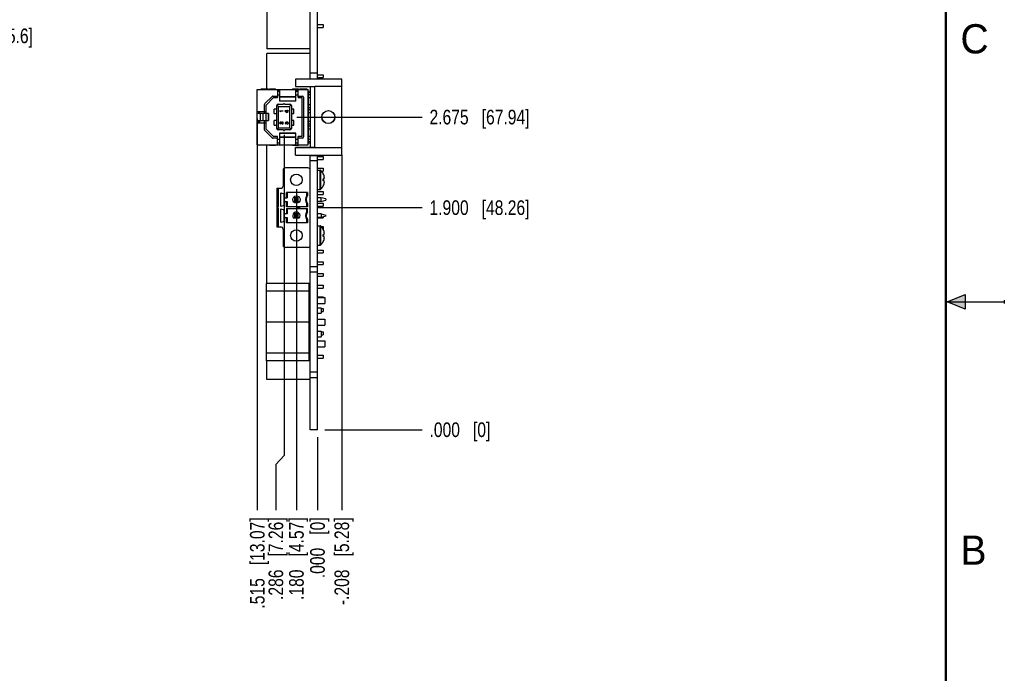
# Model space of a CAD drawing. Header units: inches. Extents: x 0 to 22, y 0 to 17.
# Tile 11 of 12: x 13.6 to 22, y 5.3 to 10.9. Entities that reach past the tile are written whole.
import ezdxf

# ---------------------------------------------------------------- set-up
doc = ezdxf.new("R2010")
doc.units = ezdxf.units.IN
doc.header["$LTSCALE"] = 1.21
doc.header["$MEASUREMENT"] = 0
doc.layers.get('0').update_dxf_attribs({"linetype": 'CONTINUOUS'})
doc.layers.add('DIMENSIONS', color=7, linetype='CONTINUOUS')
doc.styles.get("Standard").update_dxf_attribs({"font": 'txt', "width": 0.8})
doc.styles.add('TEXTSTYLE_2', font='txt')
doc.dimstyles.new('DIMSTYLE_2', dxfattribs={"dimtxt": 0.125, "dimasz": 0.18, "dimexe": 0.125, "dimexo": 0.0625, "dimgap": 0.03125, "dimtad": 0, "dimtih": 1, "dimtoh": 1, "dimdec": 3, "dimzin": 4, "dimdsep": 46, "dimtxsty": 'STANDARD', "dimblk": '_FILLED', "dimblk1": '_FILLED', "dimblk2": '_FILLED', "dimcen": 0.09, "dimadec": 0, "dimazin": 0, "dimtp": 0.01, "dimtm": 0.01, "dimtfac": 1, "dimtdec": 3, "dimtofl": 0, "dimtmove": 0, "dimatfit": 3, "dimldrblk": '_FILLED', "dimfxl": 1, "dimtolj": 1, "dimtzin": 4, "dimarcsym": 0})

# ---------------------------------------------------------------- blocks, each defined once
blk = doc.blocks.new('*D2')
at = {"layer": 'DIMENSIONS', "color": 2, "linetype": 'CONTINUOUS'}
blk.add_line((16.1895, 7.4055), (17.0225, 7.4055), dxfattribs=at)
at = {"layer": 'DIMENSIONS', "color": 2, "linetype": 'CONTINUOUS', "insert": (17.085, 7.468), "char_height": 0.125, "width": 0.825, "attachment_point": 1, "line_spacing_factor": 0.9}
blk.add_mtext('.000{\\Ftxt.shx;\\W1.000000;\\H0.125000; }[0]', dxfattribs=at)
blk = doc.blocks.new('_FILLED')
at = {"color": 0, "linetype": 'BYBLOCK'}
blk.add_solid([(0, 0), (-1, 0.174), (-1, -0.174)], dxfattribs=at)
blk = doc.blocks.new('*D3')
at = {"layer": 'DIMENSIONS', "color": 2, "linetype": 'CONTINUOUS'}
blk.add_line((15.9511, 10.0803), (17.0225, 10.0803), dxfattribs=at)
at = {"layer": 'DIMENSIONS', "color": 2, "linetype": 'CONTINUOUS', "insert": (17.085, 10.1428), "char_height": 0.125, "width": 1.325, "attachment_point": 1, "line_spacing_factor": 0.9}
blk.add_mtext('2.675{\\Ftxt.shx;\\W1.000000;\\H0.125000; }[67.94]', dxfattribs=at)
blk = doc.blocks.new('*D4')
at = {"layer": 'DIMENSIONS', "color": 2, "linetype": 'CONTINUOUS'}
blk.add_line((16.1275, 9.3055), (17.0225, 9.3055), dxfattribs=at)
at = {"layer": 'DIMENSIONS', "color": 2, "linetype": 'CONTINUOUS', "insert": (17.085, 9.368), "char_height": 0.125, "width": 1.325, "attachment_point": 1, "line_spacing_factor": 0.9}
blk.add_mtext('1.900{\\Ftxt.shx;\\W1.000000;\\H0.125000; }[48.26]', dxfattribs=at)
blk = doc.blocks.new('*D5')
at = {"layer": 'DIMENSIONS', "color": 2, "linetype": 'CONTINUOUS'}
blk.add_line((15.9469, 9.4634), (15.9469, 6.718), dxfattribs=at)
at = {"layer": 'DIMENSIONS', "color": 2, "linetype": 'CONTINUOUS', "insert": (15.8844, 6.6555), "char_height": 0.125, "width": 1.125, "attachment_point": 3, "rotation": 90, "line_spacing_factor": 0.9}
blk.add_mtext('.180{\\Ftxt.shx;\\W1.000000;\\H0.125000; }[4.57]', dxfattribs=at)
blk = doc.blocks.new('*D6')
at = {"layer": 'DIMENSIONS', "color": 2, "linetype": 'CONTINUOUS'}
blk.add_line((16.127, 7.343), (16.127, 6.718), dxfattribs=at)
at = {"layer": 'DIMENSIONS', "color": 2, "linetype": 'CONTINUOUS', "insert": (16.0645, 6.6555), "char_height": 0.125, "width": 0.825, "attachment_point": 3, "rotation": 90, "line_spacing_factor": 0.9}
blk.add_mtext('.000{\\Ftxt.shx;\\W1.000000;\\H0.125000; }[0]', dxfattribs=at)
blk = doc.blocks.new('*D7')
at = {"layer": 'DIMENSIONS', "color": 2, "linetype": 'CONTINUOUS'}
for p, q in [((15.841, 9.9272), (15.841, 7.1845)), ((15.841, 7.1845), (15.7712, 7.1071)), ((15.7712, 7.1071), (15.7712, 6.718))]:
    blk.add_line(p, q, dxfattribs=at)
at = {"layer": 'DIMENSIONS', "color": 2, "linetype": 'CONTINUOUS', "insert": (15.7087, 6.6555), "char_height": 0.125, "width": 1.125, "attachment_point": 3, "rotation": 90, "line_spacing_factor": 0.9}
blk.add_mtext('.286{\\Ftxt.shx;\\W1.000000;\\H0.125000; }[7.26]', dxfattribs=at)
blk = doc.blocks.new('*D20')
at = {"layer": 'DIMENSIONS', "color": 2, "linetype": 'CONTINUOUS'}
blk.add_line((15.6123, 10.067), (15.6123, 6.718), dxfattribs=at)
at = {"layer": 'DIMENSIONS', "color": 2, "linetype": 'CONTINUOUS', "insert": (15.5498, 6.6555), "char_height": 0.125, "width": 1.225, "attachment_point": 3, "rotation": 90, "line_spacing_factor": 0.9}
blk.add_mtext('.515{\\Ftxt.shx;\\W1.000000;\\H0.125000; }[13.07]', dxfattribs=at)
blk = doc.blocks.new('*D21')
at = {"layer": 'DIMENSIONS', "color": 2, "linetype": 'CONTINUOUS'}
blk.add_line((16.335, 9.757), (16.335, 6.718), dxfattribs=at)
at = {"layer": 'DIMENSIONS', "color": 2, "linetype": 'CONTINUOUS', "insert": (16.2725, 6.6555), "char_height": 0.125, "width": 1.225, "attachment_point": 3, "rotation": 90, "line_spacing_factor": 0.9}
blk.add_mtext('-.208{\\Ftxt.shx;\\W1.000000;\\H0.125000; }[5.28]', dxfattribs=at)
blk = doc.blocks.new('*D28')
at = {"layer": 'DIMENSIONS', "color": 2, "linetype": 'CONTINUOUS'}
blk.add_line((11.6183, 10.7755), (12.6503, 10.7755), dxfattribs=at)
at = {"layer": 'DIMENSIONS', "color": 2, "linetype": 'CONTINUOUS', "insert": (12.7128, 10.838), "char_height": 0.125, "width": 1.525, "attachment_point": 1, "line_spacing_factor": 0.9}
blk.add_mtext('3X 3.370{\\Ftxt.shx;\\W1.000000;\\H0.125000; }[85.6]', dxfattribs=at)

msp = doc.modelspace()

# ---------------------------------------------------------------- hatches: boundary and pattern name
at = {"linetype": 'CONTINUOUS'}
msp.add_hatch(color=2, dxfattribs=at).paths.add_polyline_path([(21.6663, 8.5625), (21.6663, 8.4375), (21.51, 8.5)])

# ---------------------------------------------------------------- linework, layer by layer
at = {"color": 7, "linetype": 'CONTINUOUS'}
for p, q in [((16.065, 10.4055), (16.065, 13.8055)), ((16.127, 10.4055), (16.127, 13.8055)), ((15.695, 12.6555), (15.695, 10.6655)), ((16.127, 10.873), (16.177, 10.873)), ((16.177, 10.873), (16.177, 10.848)), ((16.127, 10.848), (16.177, 10.848)), ((16.065, 10.6655), (15.695, 10.6655)), ((15.695, 10.3216), (15.695, 10.6255)), ((16.065, 10.6255), (15.695, 10.6255)), ((16.127, 10.4555), (16.065, 10.4555)), ((16.127, 10.443), (16.177, 10.443)), ((16.177, 10.443), (16.177, 10.418)), ((16.335, 10.4055), (15.94, 10.4055)), ((15.94, 10.4055), (15.94, 10.3422)), ((16.065, 10.4085), (16.127, 10.4085)), ((16.127, 10.418), (16.177, 10.418)), ((16.335, 9.7555), (16.335, 10.4055)), ((15.6123, 9.8433), (15.6123, 10.3172)), ((15.6123, 10.3172), (16.0477, 10.3172)), ((15.6457, 10.3172), (15.6457, 10.3216)), ((15.6457, 10.3216), (15.7044, 10.3216)), ((15.7044, 10.3216), (15.7044, 10.3172)), ((15.718, 10.3216), (15.718, 10.3172)), ((15.718, 10.3216), (15.7672, 10.3216)), ((15.7672, 10.3172), (15.7672, 10.3216)), ((15.7839, 10.3172), (15.7839, 10.2466)), ((15.7839, 10.3047), (15.8036, 10.3047)), ((15.7839, 10.3007), (15.8036, 10.3007)), ((15.8036, 10.3172), (15.8036, 10.2177)), ((15.9148, 10.3216), (15.964, 10.3216)), ((15.9148, 10.3216), (15.9148, 10.3172)), ((15.94, 10.343), (16.105, 10.343)), ((15.94, 10.3422), (16.105, 10.3422)), ((15.9414, 10.2177), (15.9414, 10.3172)), ((15.9414, 10.3047), (15.9611, 10.3047)), ((15.9414, 10.3007), (15.9611, 10.3007)), ((15.9611, 10.2466), (15.9611, 10.3172)), ((15.964, 10.3172), (15.964, 10.3216)), ((15.9776, 10.3216), (16.0363, 10.3216)), ((15.9776, 10.3172), (15.9776, 10.3216)), ((16.0363, 10.3216), (16.0363, 10.3172)), ((16.0477, 9.8433), (16.0477, 10.3172)), ((16.0501, 9.8696), (16.0501, 10.2909)), ((16.065, 10.3422), (16.065, 9.8187)), ((16.105, 9.818), (16.105, 10.343)), ((16.335, 10.3415), (16.105, 10.3415)), ((15.6739, 10.1295), (15.6739, 10.1883)), ((15.739, 10.2575), (15.6768, 10.1953)), ((15.752, 10.2466), (15.6878, 10.1824)), ((15.7459, 10.2604), (15.7839, 10.2604)), ((15.752, 10.2466), (15.7839, 10.2466)), ((15.7839, 10.271), (15.8036, 10.271)), ((15.7902, 10.1905), (15.8365, 10.1905)), ((15.9414, 10.2528), (15.8036, 10.2528)), ((15.9414, 10.2506), (15.8036, 10.2506)), ((15.8036, 10.2197), (15.9414, 10.2197)), ((15.9414, 10.2177), (15.8036, 10.2177)), ((15.8455, 10.1905), (15.8918, 10.1905)), ((15.9414, 10.271), (15.9611, 10.271)), ((15.9611, 10.2604), (15.9983, 10.2604)), ((15.9611, 10.2466), (15.9941, 10.2466)), ((15.9941, 10.2466), (15.9941, 9.9139)), ((16.0081, 10.2505), (16.0081, 9.91)), ((16.065, 10.2712), (16.0501, 10.2712)), ((16.065, 10.2456), (16.0501, 10.2456)), ((15.6123, 10.1295), (15.6878, 10.1295)), ((15.7095, 10.1098), (15.6123, 10.1098)), ((15.6248, 10.1098), (15.6248, 10.1295)), ((15.6319, 10.1295), (15.6319, 10.1098)), ((15.6374, 10.1098), (15.6374, 10.0507)), ((15.6628, 10.0507), (15.6628, 10.1098)), ((15.6702, 10.1295), (15.6702, 10.1098)), ((15.6729, 10.1098), (15.6729, 10.1295)), ((15.6878, 9.9781), (15.6878, 10.1824)), ((15.7086, 10.1098), (15.7086, 10.0507)), ((15.7095, 10.0507), (15.7095, 10.1098)), ((15.7784, 10.1492), (15.7578, 10.1492)), ((15.7578, 10.1098), (15.7578, 10.1492)), ((15.7578, 10.1098), (15.7784, 10.1098)), ((15.7784, 9.9818), (15.7784, 10.1787)), ((15.7798, 10.1843), (15.7934, 10.1708)), ((15.7934, 10.1708), (15.8886, 10.1708)), ((15.7934, 9.9897), (15.7934, 10.1708)), ((15.806, 10.1331), (15.8312, 10.1331)), ((15.806, 10.13), (15.806, 10.1331)), ((15.806, 10.13), (15.8097, 10.1268)), ((15.814, 10.1268), (15.8097, 10.1268)), ((15.8312, 10.13), (15.8102, 10.13)), ((15.814, 10.1268), (15.8102, 10.13)), ((15.8312, 10.1331), (15.8312, 10.13)), ((15.8518, 10.1355), (15.8663, 10.1355)), ((15.8518, 10.1323), (15.8518, 10.1355)), ((15.8518, 10.1323), (15.8663, 10.1197)), ((15.8663, 10.1323), (15.8561, 10.1323)), ((15.8663, 10.1234), (15.8561, 10.1323)), ((15.8663, 10.1407), (15.8695, 10.1407)), ((15.8663, 10.1355), (15.8663, 10.1407)), ((15.8663, 10.1234), (15.8663, 10.1323)), ((15.8695, 10.1197), (15.8663, 10.1197)), ((15.8695, 10.1407), (15.8695, 10.1355)), ((15.8695, 10.1355), (15.877, 10.1355)), ((15.877, 10.1323), (15.8695, 10.1323)), ((15.8695, 10.1323), (15.8695, 10.1197)), ((15.877, 10.1355), (15.877, 10.1323)), ((15.9022, 10.1843), (15.8886, 10.1708)), ((15.8886, 10.1708), (15.8886, 9.9897)), ((15.9036, 10.1787), (15.9036, 9.9818)), ((15.9242, 10.1492), (15.9036, 10.1492)), ((15.9036, 10.1098), (15.9242, 10.1098)), ((15.9242, 10.1098), (15.9242, 10.1492)), ((16.065, 10.1846), (16.0501, 10.1846)), ((16.065, 10.159), (16.0501, 10.159)), ((16.065, 10.1413), (16.0501, 10.1413)), ((16.065, 10.1177), (16.0501, 10.1177)), ((16.1835, 10.1177), (16.1788, 10.1177)), ((16.1835, 10.1222), (16.1835, 10.1177)), ((15.6123, 10.0507), (15.7095, 10.0507)), ((15.6123, 10.031), (15.6878, 10.031)), ((15.6248, 10.031), (15.6248, 10.0507)), ((15.6319, 10.0507), (15.6319, 10.031)), ((15.6702, 10.0507), (15.6702, 10.031)), ((15.6729, 10.031), (15.6729, 10.0507)), ((15.6739, 9.9722), (15.6739, 10.031)), ((15.7784, 10.0507), (15.7578, 10.0507)), ((15.7578, 10.0114), (15.7578, 10.0507)), ((15.8065, 10.0336), (15.806, 10.0304)), ((15.806, 10.0283), (15.806, 10.0304)), ((15.806, 10.0283), (15.8065, 10.0247)), ((15.8076, 10.0357), (15.8065, 10.0336)), ((15.8065, 10.0247), (15.8076, 10.0226)), ((15.8097, 10.0378), (15.8076, 10.0357)), ((15.8076, 10.0226), (15.8097, 10.0205)), ((15.8086, 10.0299), (15.8092, 10.0325)), ((15.8086, 10.0299), (15.8086, 10.0278)), ((15.8092, 10.0252), (15.8086, 10.0278)), ((15.8092, 10.0325), (15.8102, 10.0341)), ((15.8102, 10.0236), (15.8092, 10.0252)), ((15.8119, 10.0383), (15.8097, 10.0378)), ((15.8097, 10.0205), (15.8119, 10.0199)), ((15.8102, 10.0341), (15.8119, 10.0351)), ((15.8119, 10.0226), (15.8102, 10.0236)), ((15.8119, 10.0383), (15.8129, 10.0383)), ((15.8129, 10.0351), (15.8119, 10.0351)), ((15.8119, 10.0226), (15.8119, 10.0199)), ((15.8151, 10.0378), (15.8129, 10.0383)), ((15.8129, 10.0351), (15.8151, 10.0341)), ((15.8167, 10.0367), (15.8151, 10.0378)), ((15.8151, 10.0341), (15.8285, 10.0194)), ((15.8285, 10.0236), (15.8167, 10.0367)), ((15.8285, 10.0383), (15.8312, 10.0383)), ((15.8285, 10.0236), (15.8285, 10.0383)), ((15.8312, 10.0194), (15.8285, 10.0194)), ((15.8312, 10.0383), (15.8312, 10.0194)), ((15.8524, 10.0331), (15.8518, 10.0294)), ((15.8518, 10.0283), (15.8518, 10.0294)), ((15.8518, 10.0283), (15.8524, 10.0247)), ((15.8534, 10.0351), (15.8524, 10.0331)), ((15.8524, 10.0247), (15.8534, 10.0226)), ((15.8556, 10.0372), (15.8534, 10.0351)), ((15.8534, 10.0226), (15.8556, 10.0205)), ((15.8545, 10.0299), (15.855, 10.0325)), ((15.8545, 10.0299), (15.8545, 10.0278)), ((15.855, 10.0252), (15.8545, 10.0278)), ((15.855, 10.0325), (15.8561, 10.0341)), ((15.8561, 10.0236), (15.855, 10.0252)), ((15.8577, 10.0378), (15.8556, 10.0372)), ((15.8556, 10.0205), (15.8577, 10.0199)), ((15.8561, 10.0341), (15.8577, 10.0351)), ((15.8577, 10.0226), (15.8561, 10.0236)), ((15.8577, 10.0378), (15.8588, 10.0378)), ((15.8588, 10.0351), (15.8577, 10.0351)), ((15.8577, 10.0226), (15.8577, 10.0199)), ((15.8609, 10.0372), (15.8588, 10.0378)), ((15.8588, 10.0351), (15.8609, 10.0341)), ((15.8625, 10.0362), (15.8609, 10.0372)), ((15.8609, 10.0341), (15.862, 10.0331)), ((15.862, 10.0331), (15.8631, 10.0299)), ((15.8642, 10.0341), (15.8625, 10.0362)), ((15.8631, 10.0278), (15.8631, 10.0299)), ((15.8652, 10.0278), (15.8631, 10.0278)), ((15.8652, 10.0367), (15.8642, 10.0341)), ((15.8668, 10.0378), (15.8652, 10.0367)), ((15.8652, 10.0299), (15.8658, 10.0331)), ((15.8652, 10.0299), (15.8652, 10.0278)), ((15.8658, 10.0331), (15.8668, 10.0346)), ((15.869, 10.0383), (15.8668, 10.0378)), ((15.8668, 10.0346), (15.869, 10.0357)), ((15.869, 10.0383), (15.8711, 10.0383)), ((15.8711, 10.0357), (15.869, 10.0357)), ((15.8727, 10.0378), (15.8711, 10.0383)), ((15.8711, 10.0357), (15.8722, 10.0351)), ((15.8722, 10.0226), (15.8711, 10.022)), ((15.8711, 10.0194), (15.8711, 10.022)), ((15.8711, 10.0194), (15.8727, 10.0199)), ((15.8722, 10.0351), (15.8733, 10.0341)), ((15.8733, 10.0236), (15.8722, 10.0226)), ((15.8743, 10.0367), (15.8727, 10.0378)), ((15.8727, 10.0199), (15.8743, 10.021)), ((15.8733, 10.0341), (15.8738, 10.0331)), ((15.8738, 10.0247), (15.8733, 10.0236)), ((15.8738, 10.0331), (15.8743, 10.0304)), ((15.8743, 10.0273), (15.8738, 10.0247)), ((15.8754, 10.0351), (15.8743, 10.0367)), ((15.8743, 10.0273), (15.8743, 10.0304)), ((15.8743, 10.021), (15.8754, 10.0226)), ((15.8765, 10.0331), (15.8754, 10.0351)), ((15.8754, 10.0226), (15.8765, 10.0247)), ((15.877, 10.031), (15.8765, 10.0331)), ((15.8765, 10.0247), (15.877, 10.0268)), ((15.877, 10.031), (15.877, 10.0268)), ((15.9242, 10.0507), (15.9036, 10.0507)), ((15.9242, 10.0114), (15.9242, 10.0507)), ((16.065, 10.0429), (16.0501, 10.0429)), ((16.065, 10.0192), (16.0501, 10.0192)), ((16.164, 10.0805), (16.1645, 10.0805)), ((16.1835, 10.0429), (16.1792, 10.0429)), ((16.1835, 10.0429), (16.1835, 10.0387)), ((16.276, 10.0805), (16.2755, 10.0805)), ((15.6768, 9.9652), (15.739, 9.903)), ((15.6878, 9.9781), (15.7508, 9.9139)), ((15.7578, 10.0114), (15.7784, 10.0114)), ((15.7798, 9.9762), (15.7934, 9.9897)), ((15.8365, 9.97), (15.7902, 9.97)), ((15.7934, 9.9897), (15.8886, 9.9897)), ((15.9414, 9.9429), (15.8036, 9.9429)), ((15.8036, 9.9429), (15.8036, 9.8433)), ((15.9414, 9.9408), (15.8036, 9.9408)), ((15.8918, 9.97), (15.8455, 9.97)), ((15.9022, 9.9762), (15.8886, 9.9897)), ((15.9036, 10.0114), (15.9242, 10.0114)), ((15.9414, 9.8433), (15.9414, 9.9429)), ((16.065, 10.0015), (16.0501, 10.0015)), ((16.065, 9.9759), (16.0501, 9.9759)), ((15.7839, 9.9001), (15.7459, 9.9001)), ((15.7839, 9.9139), (15.7508, 9.9139)), ((15.7839, 9.8433), (15.7839, 9.9139)), ((15.8036, 9.8895), (15.7839, 9.8895)), ((15.7839, 9.8598), (15.8036, 9.8598)), ((15.8036, 9.8558), (15.7839, 9.8558)), ((15.8036, 9.91), (15.9414, 9.91)), ((15.8036, 9.9077), (15.9414, 9.9077)), ((15.9611, 9.8895), (15.9414, 9.8895)), ((15.9414, 9.8598), (15.9611, 9.8598)), ((15.9611, 9.8558), (15.9414, 9.8558)), ((15.9941, 9.9139), (15.9611, 9.9139)), ((15.9611, 9.8433), (15.9611, 9.9139)), ((15.9983, 9.9001), (15.9611, 9.9001)), ((16.065, 9.9149), (16.0501, 9.9149)), ((16.065, 9.8893), (16.0501, 9.8893)), ((15.6123, 9.8433), (16.0477, 9.8433)), ((15.6457, 9.8389), (15.6457, 9.8433)), ((15.7044, 9.8389), (15.6457, 9.8389)), ((15.695, 8.6575), (15.695, 9.8389)), ((15.7044, 9.8433), (15.7044, 9.8389)), ((15.718, 9.8433), (15.718, 9.8389)), ((15.718, 9.8389), (15.7672, 9.8389)), ((15.7672, 9.8389), (15.7672, 9.8433)), ((15.9148, 9.8433), (15.9148, 9.8389)), ((15.9148, 9.8389), (15.964, 9.8389)), ((16.105, 9.8187), (15.94, 9.8187)), ((15.94, 9.7555), (15.94, 9.8187)), ((16.105, 9.818), (15.94, 9.818)), ((15.964, 9.8389), (15.964, 9.8433)), ((15.9776, 9.8389), (15.9776, 9.8433)), ((16.0363, 9.8389), (15.9776, 9.8389)), ((16.0363, 9.8433), (16.0363, 9.8389)), ((16.105, 9.8195), (16.335, 9.8195)), ((15.94, 9.7555), (16.335, 9.7555)), ((16.065, 7.4055), (16.065, 9.7555)), ((16.065, 9.7525), (16.127, 9.7525)), ((16.127, 9.7055), (16.065, 9.7055)), ((16.127, 7.4055), (16.127, 9.7555)), ((16.127, 9.743), (16.177, 9.743)), ((16.127, 9.718), (16.177, 9.718)), ((16.177, 9.743), (16.177, 9.718)), ((15.8327, 9.6263), (15.8327, 9.4905)), ((16.0453, 9.646), (15.8524, 9.646)), ((16.127, 9.643), (16.177, 9.643)), ((16.127, 9.6272), (16.1487, 9.6272)), ((16.1487, 9.4602), (16.1487, 9.6272)), ((16.1558, 9.4631), (16.1558, 9.6242)), ((16.1615, 9.618), (16.177, 9.618)), ((16.177, 9.643), (16.177, 9.618)), ((16.1762, 9.5955), (16.1765, 9.5957)), ((16.1762, 9.5521), (16.1765, 9.5522)), ((16.1765, 9.5352), (16.1762, 9.5352)), ((16.1765, 9.5522), (16.1832, 9.5522)), ((16.1765, 9.543), (16.177, 9.543)), ((16.1832, 9.5352), (16.1765, 9.5352)), ((16.177, 9.543), (16.177, 9.5352)), ((15.7796, 9.4708), (15.813, 9.4708)), ((15.7796, 9.4708), (15.7796, 9.1401)), ((15.7894, 9.1401), (15.7894, 9.4708)), ((15.7934, 9.3133), (15.7934, 9.4708)), ((15.815, 9.433), (15.8418, 9.4238)), ((15.815, 9.3157), (15.815, 9.433)), ((16.0427, 9.4354), (15.8629, 9.4354)), ((15.8629, 9.3901), (15.8629, 9.4354)), ((15.8682, 9.4354), (15.8682, 9.3901)), ((16.0375, 9.4098), (16.0375, 9.4354)), ((16.0427, 9.4354), (16.0427, 9.408)), ((16.127, 9.4602), (16.1487, 9.4602)), ((16.127, 9.443), (16.177, 9.443)), ((16.1765, 9.4917), (16.1762, 9.4918)), ((16.177, 9.443), (16.177, 9.418)), ((15.8418, 9.325), (15.8418, 9.4238)), ((15.8497, 9.3901), (15.8682, 9.3901)), ((15.8497, 9.3586), (15.8682, 9.3586)), ((15.8629, 9.3133), (15.8629, 9.3586)), ((15.8682, 9.3586), (15.8682, 9.3133)), ((15.9626, 9.3901), (15.9312, 9.3901)), ((15.9417, 9.3796), (15.9312, 9.3901)), ((15.9312, 9.3901), (15.9312, 9.3586)), ((15.9312, 9.3586), (15.9417, 9.3692)), ((15.9312, 9.3586), (15.9626, 9.3586)), ((15.9417, 9.3796), (15.9521, 9.3796)), ((15.9417, 9.3692), (15.9417, 9.3796)), ((15.9521, 9.3692), (15.9417, 9.3692)), ((15.9626, 9.3901), (15.9521, 9.3796)), ((15.9521, 9.3796), (15.9521, 9.3692)), ((15.9521, 9.3692), (15.9626, 9.3586)), ((15.9626, 9.3586), (15.9626, 9.3901)), ((16.127, 9.418), (16.177, 9.418)), ((16.1595, 9.3901), (16.127, 9.3901)), ((16.1595, 9.3586), (16.127, 9.3586)), ((16.1989, 9.3796), (16.1595, 9.3901)), ((16.1595, 9.3586), (16.1595, 9.3901)), ((16.1595, 9.3586), (16.1989, 9.3692)), ((16.1989, 9.3796), (16.1989, 9.3692)), ((15.7934, 9.3133), (15.7894, 9.3133)), ((15.7934, 9.2976), (15.7894, 9.2976)), ((15.7934, 9.1401), (15.7934, 9.2976)), ((15.8418, 9.325), (15.815, 9.3157)), ((15.815, 9.2952), (15.8418, 9.286)), ((15.815, 9.1779), (15.815, 9.2952)), ((15.8418, 9.1872), (15.8418, 9.286)), ((16.0427, 9.3133), (15.8629, 9.3133)), ((15.8629, 9.2976), (16.0427, 9.2976)), ((15.8629, 9.2976), (15.8629, 9.2523)), ((15.8682, 9.2976), (15.8682, 9.2523)), ((15.9469, 9.3055), (15.9745, 9.3129)), ((15.9745, 9.2981), (15.9469, 9.3055)), ((15.9745, 9.3129), (15.9745, 9.2981)), ((16.0375, 9.3133), (16.0375, 9.3389)), ((16.0375, 9.272), (16.0375, 9.2976)), ((16.0427, 9.3407), (16.0427, 9.3133)), ((16.0427, 9.2702), (16.0427, 9.2976)), ((16.127, 9.343), (16.177, 9.343)), ((16.127, 9.318), (16.177, 9.318)), ((16.177, 9.343), (16.177, 9.318)), ((15.8418, 9.1872), (15.815, 9.1779)), ((15.8682, 9.2523), (15.8497, 9.2523)), ((15.8497, 9.2208), (15.8682, 9.2208)), ((15.8629, 9.1755), (15.8629, 9.2208)), ((15.8682, 9.2208), (15.8682, 9.1755)), ((15.9715, 9.2169), (15.9223, 9.2169)), ((15.9626, 9.2523), (15.9312, 9.2523)), ((15.9417, 9.2418), (15.9312, 9.2523)), ((15.9312, 9.2523), (15.9312, 9.2208)), ((15.9312, 9.2208), (15.9417, 9.2314)), ((15.9312, 9.2208), (15.9626, 9.2208)), ((15.9417, 9.2418), (15.9521, 9.2418)), ((15.9417, 9.2314), (15.9417, 9.2418)), ((15.9521, 9.2314), (15.9417, 9.2314)), ((15.9626, 9.2523), (15.9521, 9.2418)), ((15.9521, 9.2418), (15.9521, 9.2314)), ((15.9521, 9.2314), (15.9626, 9.2208)), ((15.9626, 9.2208), (15.9626, 9.2523)), ((16.0375, 9.1755), (16.0375, 9.2011)), ((16.0427, 9.2029), (16.0427, 9.1755)), ((16.1595, 9.2523), (16.127, 9.2523)), ((16.1595, 9.2208), (16.127, 9.2208)), ((16.127, 9.218), (16.177, 9.218)), ((16.1595, 9.2523), (16.1989, 9.2418)), ((16.1595, 9.2523), (16.1595, 9.2208)), ((16.1989, 9.2314), (16.1595, 9.2208)), ((16.177, 9.2255), (16.177, 9.218)), ((16.1989, 9.2314), (16.1989, 9.2418)), ((15.7796, 9.1401), (15.813, 9.1401)), ((15.8327, 9.1204), (15.8327, 8.9846)), ((16.0427, 9.1755), (15.8629, 9.1755)), ((16.127, 9.1508), (16.1487, 9.1508)), ((16.1487, 8.9838), (16.1487, 9.1508)), ((16.1558, 8.9867), (16.1558, 9.1478)), ((16.1603, 9.143), (16.177, 9.143)), ((16.1762, 9.1191), (16.1765, 9.1193)), ((16.1768, 9.118), (16.177, 9.118)), ((16.177, 9.143), (16.177, 9.118)), ((16.1762, 9.0758), (16.1765, 9.0758)), ((16.1765, 9.0588), (16.1762, 9.0588)), ((16.1765, 9.0153), (16.1762, 9.0155)), ((16.1765, 9.0758), (16.1832, 9.0758)), ((16.1832, 9.0588), (16.1765, 9.0588)), ((16.0453, 8.9649), (15.8524, 8.9649)), ((16.127, 8.9838), (16.1487, 8.9838)), ((16.127, 8.943), (16.177, 8.943)), ((16.177, 8.943), (16.177, 8.918)), ((16.127, 8.918), (16.177, 8.918)), ((16.127, 8.843), (16.177, 8.843)), ((16.177, 8.843), (16.177, 8.818)), ((16.127, 8.8002), (16.065, 8.8002)), ((16.127, 8.818), (16.177, 8.818)), ((16.127, 8.7532), (16.065, 8.7532)), ((16.127, 8.743), (16.177, 8.743)), ((16.127, 8.718), (16.177, 8.718)), ((16.177, 8.743), (16.177, 8.718)), ((16.056, 8.6575), (15.691, 8.6575)), ((15.691, 7.9935), (15.691, 8.6575)), ((16.056, 8.5904), (15.691, 8.5904)), ((16.056, 7.9935), (16.056, 8.6575)), ((16.127, 8.643), (16.177, 8.643)), ((16.127, 8.618), (16.177, 8.618)), ((16.177, 8.643), (16.177, 8.618)), ((16.056, 8.5355), (16.065, 8.5355)), ((16.127, 8.543), (16.177, 8.543)), ((16.127, 8.5355), (16.19, 8.5355)), ((16.177, 8.543), (16.177, 8.5355)), ((16.19, 8.5355), (16.19, 8.4855)), ((16.056, 8.4855), (16.065, 8.4855)), ((16.056, 8.4495), (16.065, 8.4495)), ((16.127, 8.4855), (16.19, 8.4855)), ((16.127, 8.4495), (16.158, 8.4495)), ((16.158, 8.4495), (16.158, 8.4015)), ((16.158, 8.443), (16.177, 8.443)), ((16.177, 8.443), (16.177, 8.418)), ((16.127, 8.4015), (16.158, 8.4015)), ((16.127, 8.3505), (16.19, 8.3505)), ((16.158, 8.418), (16.177, 8.418)), ((16.19, 8.3505), (16.19, 8.3005)), ((16.056, 8.3249), (15.691, 8.3249)), ((16.127, 8.3005), (16.19, 8.3005)), ((16.056, 8.2015), (16.065, 8.2015)), ((16.127, 8.2495), (16.158, 8.2495)), ((16.127, 8.2015), (16.158, 8.2015)), ((16.158, 8.2495), (16.158, 8.2015)), ((16.158, 8.243), (16.177, 8.243)), ((16.158, 8.218), (16.177, 8.218)), ((16.177, 8.243), (16.177, 8.218)), ((16.056, 8.1655), (16.065, 8.1655)), ((16.056, 8.1155), (16.065, 8.1155)), ((16.127, 8.1655), (16.19, 8.1655)), ((16.127, 8.1155), (16.19, 8.1155)), ((16.19, 8.1655), (16.19, 8.1155)), ((16.056, 8.0594), (15.691, 8.0594)), ((16.127, 8.043), (16.177, 8.043)), ((16.127, 8.018), (16.177, 8.018)), ((16.177, 8.043), (16.177, 8.018)), ((16.056, 7.9935), (15.691, 7.9935)), ((15.695, 7.8355), (15.695, 7.9935)), ((16.065, 7.8355), (15.695, 7.8355)), ((16.127, 7.8972), (16.065, 7.8972)), ((16.127, 7.8502), (16.065, 7.8502)), ((16.127, 7.4055), (16.065, 7.4055))]:
    msp.add_line(p, q, dxfattribs=at)
at = {"color": 2, "linetype": 'CONTINUOUS'}
for p, q in [((21.51, 8.5), (21.6663, 8.5625)), ((21.6663, 8.5625), (21.6663, 8.4375)), ((22, 8.515), (22, 8.485)), ((21.51, 8.5), (22, 8.5)), ((21.6663, 8.4375), (21.51, 8.5))]:
    msp.add_line(p, q, dxfattribs=at)
at = {"color": 7, "linetype": 'CONTINUOUS', "const_width": 0.02}
msp.add_lwpolyline([(21.5, 0.5), (21.5, 16.5)], dxfattribs=at)
at = {"color": 7, "linetype": 'CONTINUOUS'}
for centre, radius in [((16.22, 10.0805), 0.056), ((16.22, 10.0805), 0.0555), ((15.9469, 9.5437), 0.0492), ((15.9469, 9.3744), 0.0315), ((15.9469, 9.0673), 0.0492)]:
    msp.add_circle(centre, radius, dxfattribs=at)
for centre, radius, start, end in [((16.0477, 10.3524), 0.05, 270, 290.27495), ((16.0402, 10.2909), 0.00984, 0, 40.5358), ((16.0477, 10.3524), 0.0625, 272.16534, 286.09381), ((15.6837, 10.1883), 0.00984, 135, 180), ((15.7459, 10.2505), 0.00984, 90, 135), ((15.7902, 10.1787), 0.0118, 90, 180), ((15.841, 10.1905), 0.00453, 0, 180), ((15.8918, 10.1787), 0.0118, 0, 90), ((15.9983, 10.2505), 0.00984, 0, 90), ((15.6837, 9.9722), 0.00984, 180, 225), ((15.7902, 9.9818), 0.0118, 180, 270), ((15.841, 9.97), 0.00453, 180, 360), ((15.8918, 9.9818), 0.0118, 270, 360), ((15.7459, 9.91), 0.00984, 225, 270), ((15.9983, 9.91), 0.00984, 270, 360), ((16.0402, 9.8696), 0.00984, 319.4642, 360), ((16.0477, 9.8081), 0.05, 69.72505, 90), ((16.0477, 9.8081), 0.0625, 73.90619, 87.83466), ((15.8524, 9.6263), 0.0197, 90, 180), ((16.0453, 9.6263), 0.0197, 0, 90), ((16.1487, 9.6172), 0.01, 44.80731, 90), ((16.0747, 9.5437), 0.1143, 27.06229, 44.80731), ((16.0739, 9.5437), 0.1147, 26.5511, 26.84726), ((16.0417, 9.5437), 0.1348, 356.39597, 3.60395), ((16.0747, 9.5437), 0.114, 17.8829, 26.7492), ((16.1016, 9.556), 0.0846, 3.97234, 15.53292), ((16.1016, 9.5313), 0.0846, 344.46708, 356.02766), ((15.813, 9.4905), 0.0197, 270, 360), ((16.1487, 9.4702), 0.01, 270, 315.19269), ((16.0747, 9.5437), 0.1143, 315.19269, 332.93771), ((16.0739, 9.5436), 0.1147, 333.15274, 333.4489), ((16.0747, 9.5437), 0.114, 333.2508, 342.1171), ((15.8497, 9.398), 0.00787, 180, 270), ((15.8497, 9.3507), 0.00787, 90, 180), ((16.0847, 9.3744), 0.0591, 143.1301, 216.8699), ((16.0847, 9.3744), 0.0538, 141.29582, 218.70418), ((15.9261, 9.0757), 0.3521, 70.66456, 71.57163), ((15.9469, 9.2366), 0.0315, 321.31781, 218.68219), ((16.0847, 9.2366), 0.0591, 143.1301, 216.8699), ((16.0847, 9.2366), 0.0538, 141.29582, 218.70418), ((15.9261, 9.673), 0.3521, 288.42837, 289.33544), ((15.9285, 8.9448), 0.3449, 70.65508, 71.58111), ((15.8497, 9.2602), 0.00787, 180, 270), ((15.8497, 9.2129), 0.00787, 90, 180), ((15.9261, 9.5352), 0.3521, 288.42837, 289.33544), ((15.813, 9.1204), 0.0197, 0, 90), ((16.1487, 9.1408), 0.01, 44.80731, 90), ((16.0747, 9.0673), 0.1143, 27.06229, 44.80731), ((16.0739, 9.0673), 0.1147, 26.5511, 26.84726), ((16.0747, 9.0673), 0.114, 17.8829, 26.7492), ((16.1016, 9.0796), 0.0846, 3.97234, 15.53292), ((16.0747, 9.0673), 0.1143, 315.19269, 332.93771), ((16.0417, 9.0673), 0.1348, 356.39597, 3.60395), ((16.0739, 9.0673), 0.1147, 333.15274, 333.4489), ((16.0747, 9.0673), 0.114, 333.2508, 342.1171), ((16.1016, 9.0549), 0.0846, 344.46708, 356.02766), ((15.8524, 8.9846), 0.0197, 180, 270), ((16.0453, 8.9846), 0.0197, 270, 360), ((16.1487, 8.9938), 0.01, 270, 315.19269)]:
    msp.add_arc(centre, radius, start, end, dxfattribs=at)
for points, knots in [([(16.1832, 9.5522), (16.1836, 9.5529), (16.1843, 9.5545), (16.1851, 9.5569), (16.1857, 9.5594), (16.186, 9.561), (16.1861, 9.5619)], [0, 0, 0, 0, 0.257301, 0.508941, 0.756086, 1, 1, 1, 1]), ([(16.1861, 9.5255), (16.186, 9.5263), (16.1857, 9.5279), (16.1851, 9.5304), (16.1843, 9.5328), (16.1836, 9.5344), (16.1832, 9.5352)], [0, 0, 0, 0, 0.243914, 0.491059, 0.742699, 1, 1, 1, 1]), ([(16.1832, 9.0758), (16.1836, 9.0766), (16.1843, 9.0781), (16.1851, 9.0806), (16.1857, 9.083), (16.186, 9.0847), (16.1861, 9.0855)], [0, 0, 0, 0, 0.257301, 0.508941, 0.756086, 1, 1, 1, 1]), ([(16.1861, 9.0491), (16.186, 9.0499), (16.1857, 9.0515), (16.1851, 9.054), (16.1843, 9.0564), (16.1836, 9.058), (16.1832, 9.0588)], [0, 0, 0, 0, 0.243914, 0.491059, 0.742699, 1, 1, 1, 1])]:
    msp.add_open_spline(points, degree=3, knots=knots, dxfattribs=at)

# ---------------------------------------------------------------- texts
at = {"color": 2, "linetype": 'CONTINUOUS', "char_height": 0.25, "width": 0.25, "attachment_point": 1, "line_spacing_factor": 0.9, "style": 'TEXTSTYLE_2'}
for s, insert in [('C', (21.625, 10.875)), ('B', (21.625, 6.5))]:
    msp.add_mtext(s, dxfattribs=dict(at, insert=insert))

# ---------------------------------------------------------------- dimensions: what is measured, and where the dimension line sits
at = {"layer": 'DIMENSIONS', "color": 2, "linetype": 'CONTINUOUS'}
for feature_location, offset, dtype, origin, text, picture, middle in [((11.6183, 10.7755), (1.032, 0), 0, (11.5558, 7.4055), '3X <>', '*D28', (13.4753, 10.7755)), ((16.335, 9.757), (0, -3.039), 1, (16.127, 9.8195), '-<>', '*D21', (16.335, 6.043))]:
    dim = msp.add_ordinate_dim(feature_location=feature_location, offset=offset, dtype=dtype, origin=origin, text=text, dimstyle='DIMSTYLE_2', dxfattribs=at)
    dim.commit()
    dim.dimension.update_dxf_attribs({"geometry": picture, "text_midpoint": middle})
for feature_location, offset, dtype, origin, picture, middle in [((15.6123, 10.067), (0, -3.349), 1, (16.127, 10.1295), '*D20', (15.6123, 6.043)), ((15.9511, 10.0803), (1.0714, 0), 0, (15.8886, 7.4055), '*D3', (17.7475, 10.0803)), ((15.8409950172, 9.9272049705), (-0.0698026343, -3.2092362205), 0, (16.1270107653, 9.9897049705), '*D7', (15.7711923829, 6.09296875)), ((15.9469, 9.4634), (0, -2.7454), 1, (16.127, 7.4055), '*D5', (15.9469, 6.093)), ((16.1275, 9.3055), (0.895, 0), 0, (16.065, 7.4055), '*D4', (17.7475, 9.3055)), ((16.1895107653, 7.40546875), (0.833, 0), 0, (16.1270107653, 7.40546875), '*D2', (17.4975107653, 7.40546875)), ((16.1270107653, 7.34296875), (0, -0.625), 1, (16.1270107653, 7.40546875), '*D6', (16.1270107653, 6.24296875))]:
    dim = msp.add_ordinate_dim(feature_location=feature_location, offset=offset, dtype=dtype, origin=origin, dimstyle='DIMSTYLE_2', dxfattribs=at)
    dim.commit()
    dim.dimension.update_dxf_attribs({"geometry": picture, "text_midpoint": middle})

doc.saveas('drawing.dxf')
